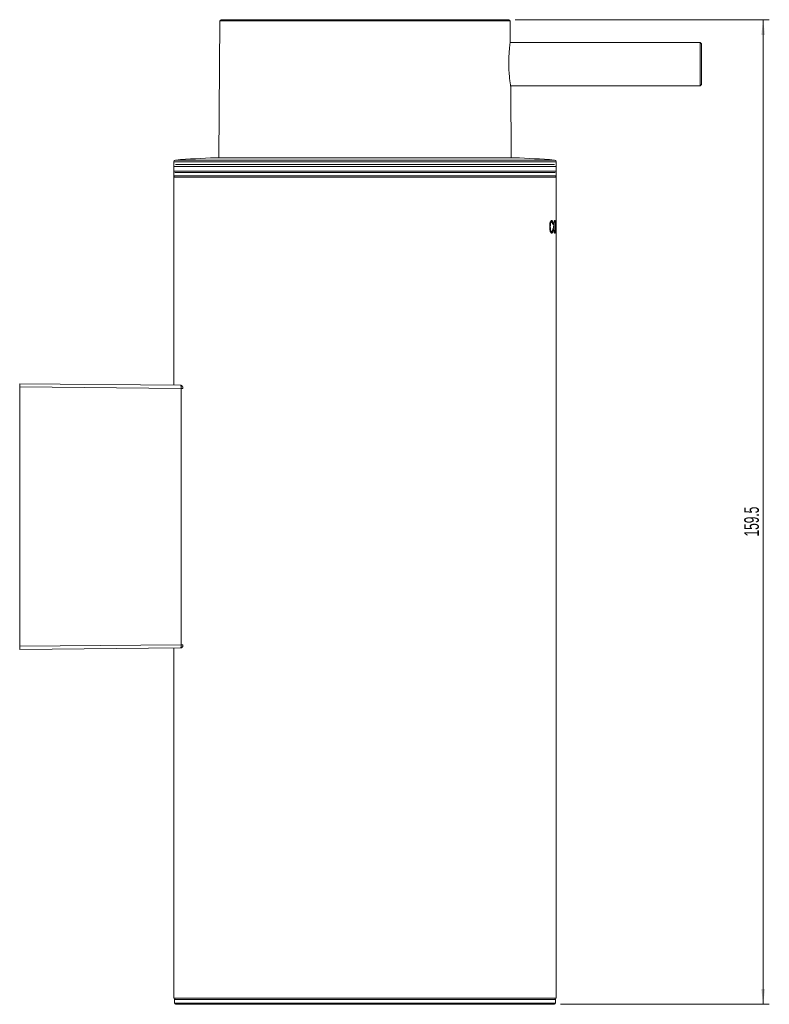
# Model space of a CAD drawing. Header units: millimetres. Extents: x -184 to 227, y 36 to 490.
# Tile 4 of 4: x 105 to 227, y 330 to 490. Entities that reach past the tile are written whole.
import ezdxf

# ---------------------------------------------------------------- set-up
doc = ezdxf.new("R2010")
doc.units = ezdxf.units.MM
doc.styles.add('SLDTEXTSTYLE0', font='TXT', dxfattribs={"width": 0.605})
doc.dimstyles.new('SLDDIMSTYLE1', dxfattribs={"dimtxt": 2.311487, "dimasz": 2.5, "dimexe": 0, "dimexo": 0.0625, "dimgap": 0.577872, "dimtad": 1, "dimtoh": 1, "dimdec": 1, "dimrnd": 1e-09, "dimzin": 12, "dimdsep": 46, "dimtxsty": 'SLDTEXTSTYLE0', "dimsah": 1, "dimcen": 0.09, "dimadec": 0, "dimazin": 0, "dimtfac": 1, "dimtofl": 0, "dimtmove": 0, "dimatfit": 3, "dimfxl": 1, "dimfrac": 2, "dimtolj": 1, "dimtzin": 12, "dimarcsym": 0})

# ---------------------------------------------------------------- blocks, each defined once
blk = doc.blocks.new('*D2')
at = {"color": 7, "linetype": 'Continuous', "lineweight": 0}
for p, q in [((185.36, 489.8), (226.57, 489.8)), ((225.57, 489.8), (225.57, 330.3)), ((192.74, 330.3), (226.57, 330.3))]:
    blk.add_line(p, q, dxfattribs=at)
for points in [[(225.57, 489.8), (225.26, 487.3), (225.88, 487.3)], [(225.57, 330.3), (225.88, 332.8), (225.26, 332.8)]]:
    blk.add_solid(points, dxfattribs=at)
at = {"color": 7, "linetype": 'Continuous', "lineweight": 0, "insert": (222.5, 406.09), "char_height": 2.381, "attachment_point": 1, "rotation": 90, "style": 'SLDTEXTSTYLE0'}
blk.add_mtext('159.5', dxfattribs=at)

msp = doc.modelspace()

# ---------------------------------------------------------------- linework, layer by layer
at = {"color": 7, "linetype": 'Continuous', "lineweight": 15}
for p, q in [((137.725, 489.803), (184.357, 489.803)), ((137.525, 489.605), (137.332, 467.45)), ((184.587, 486.157), (184.557, 489.605)), ((184.584, 486.179), (184.581, 486.157)), ((215.372, 486.103), (184.588, 486.103)), ((215.572, 485.903), (215.372, 486.103)), ((215.372, 482.424), (215.372, 486.103)), ((215.572, 485.903), (215.572, 482.434)), ((215.372, 479.103), (215.372, 482.424)), ((215.572, 482.434), (215.572, 479.303)), ((184.649, 479.103), (215.372, 479.103)), ((184.751, 467.45), (184.65, 479.046)), ((215.372, 479.103), (215.572, 479.303)), ((185.299, 467.45), (136.783, 467.45)), ((130.056, 466.775), (130.043, 465.252)), ((192.04, 465.252), (192.026, 466.775)), ((130.041, 464.303), (130.041, 430.585)), ((130.041, 464.303), (192.041, 464.303)), ((130.049, 465.201), (130.043, 464.505)), ((161.044, 465.05), (130.243, 465.05)), ((191.84, 465.05), (161.044, 465.05)), ((192.04, 464.505), (192.033, 465.201)), ((192.041, 457.15), (192.041, 464.303)), ((191.076, 456.263), (190.979, 456.263)), ((191.304, 457.042), (191.206, 457.042)), ((191.541, 456.691), (191.443, 456.691)), ((191.541, 456.691), (191.465, 456.631)), ((191.582, 456.217), (191.681, 456.217)), ((191.72, 457.042), (191.684, 457.008)), ((191.72, 457.042), (191.819, 457.042)), ((192.04, 456.071), (192.012, 456.293)), ((192.041, 456.278), (192.041, 456.683)), ((191.301, 455.452), (191.203, 455.452)), ((191.555, 455.887), (191.456, 455.887)), ((191.48, 455.953), (191.555, 455.887)), ((191.685, 455.482), (191.719, 455.452)), ((191.719, 455.452), (191.818, 455.452)), ((192.006, 455.939), (191.984, 455.939)), ((192.041, 455.654), (192.041, 455.946)), ((192.041, 331.303), (192.041, 455.325)), ((105.072, 430.803), (131.179, 430.575)), ((105.072, 430.303), (105.072, 430.803)), ((105.072, 388.303), (105.072, 430.303)), ((131.242, 430.075), (105.072, 430.303)), ((131.242, 388.531), (131.242, 430.075)), ((105.072, 388.303), (131.242, 388.531)), ((105.072, 387.803), (105.072, 388.303)), ((131.179, 388.031), (105.072, 387.803)), ((130.041, 388.021), (130.041, 331.303)), ((130.041, 331.303), (192.041, 331.303)), ((130.141, 331.103), (130.141, 330.503)), ((186.831, 330.303), (130.341, 330.303)), ((191.741, 330.303), (186.831, 330.303)), ((191.941, 330.503), (191.941, 331.103))]:
    msp.add_line(p, q, dxfattribs=at)
at = {"color": 8, "linetype": 'Continuous', "lineweight": 15}
for p, q in [((184.557, 489.605), (137.525, 489.605)), ((192.026, 466.775), (130.056, 466.775)), ((161.041, 466.027), (130.056, 466.027)), ((130.334, 467.071), (161.044, 467.071)), ((130.334, 466.324), (191.749, 466.324)), ((192.026, 466.027), (161.041, 466.027)), ((161.044, 467.071), (191.749, 467.071)), ((161.044, 465.252), (130.043, 465.252)), ((130.043, 464.505), (192.04, 464.505)), ((161.044, 465.252), (192.04, 465.252)), ((131.537, 430.075), (131.242, 430.075)), ((131.537, 388.531), (131.242, 388.531)), ((191.941, 331.103), (130.141, 331.103)), ((130.141, 330.503), (186.999, 330.503)), ((186.999, 330.503), (191.941, 330.503))]:
    msp.add_line(p, q, dxfattribs=at)
at = {"color": 7, "linetype": 'Continuous', "lineweight": 15, "flags": 128}
for points in [[(130.043, 465.252), (130.047, 465.213), (130.049, 465.201)], [(192.033, 465.201), (192.036, 465.213), (192.04, 465.252)]]:
    msp.add_lwpolyline(points, dxfattribs=at)
at = {"color": 7, "linetype": 'Continuous', "lineweight": 15}
for centre, radius, start, end in [((137.725, 489.603), 0.2, 90, 179.5), ((184.357, 489.603), 0.2, 0.5, 90), ((145.295, 267.631), 200, 92.43908, 94.29001), ((176.788, 267.631), 200, 85.70999, 87.56092), ((130.356, 466.772), 0.3, 94.29001, 179.5), ((191.726, 466.772), 0.3, 0.5, 85.70999), ((130.243, 464.503), 0.2, 179.5, 270), ((191.84, 464.503), 0.2, 270, 0.5), ((130.341, 331.103), 0.2, 90, 180), ((130.341, 330.503), 0.2, 180, 270), ((191.741, 331.103), 0.2, 0, 90), ((191.741, 330.503), 0.2, 270, 0)]:
    msp.add_arc(centre, radius, start, end, dxfattribs=at)
for points, knots in [([(184.643, 479.046), (184.645, 479.034), (184.653, 478.981), (184.602, 479.297), (184.509, 479.966), (184.405, 480.963), (184.34, 482.14), (184.337, 483.367), (184.395, 484.504), (184.483, 485.426), (184.558, 485.998), (184.576, 486.126), (184.584, 486.179)], [0, 0, 0, 0, 0.0340166, 0.1439742, 0.2543731, 0.3660284, 0.477913, 0.5886723, 0.6987005, 0.8094511, 0.9211747, 1, 1, 1, 1]), ([(190.972, 456.262), (190.973, 456.343), (190.976, 456.505), (191.002, 456.729), (191.041, 456.919), (191.107, 457.108), (191.201, 457.245), (191.272, 457.263), (191.308, 457.272)], [0, 0, 0, 0, 0.1250237, 0.2499106, 0.3724796, 0.4999945, 0.7487636, 1, 1, 1, 1]), ([(191.31, 455.221), (191.273, 455.227), (191.201, 455.238), (191.104, 455.375), (191.039, 455.581), (191.002, 455.783), (190.977, 456.014), (190.973, 456.179), (190.972, 456.262)], [0, 0, 0, 0, 0.2504915, 0.4997336, 0.6248133, 0.7498871, 0.8749859, 1, 1, 1, 1]), ([(191.206, 457.042), (191.18, 457.036), (191.129, 457.026), (191.063, 456.915), (191.019, 456.762), (190.988, 456.558), (190.983, 456.381), (190.979, 456.263)], [0, 0, 0, 0, 0.2503228, 0.4998715, 0.625108, 0.75031, 1, 1, 1, 1]), ([(190.979, 456.263), (190.982, 456.143), (190.986, 455.962), (191.016, 455.753), (191.058, 455.589), (191.125, 455.476), (191.177, 455.46), (191.203, 455.452)], [0, 0, 0, 0, 0.249883, 0.3770832, 0.500341, 0.7498433, 1, 1, 1, 1]), ([(191.304, 457.042), (191.278, 457.036), (191.226, 457.026), (191.16, 456.915), (191.116, 456.762), (191.085, 456.559), (191.08, 456.381), (191.076, 456.263)], [0, 0, 0, 0, 0.2506562, 0.5004244, 0.6256572, 0.7507399, 1, 1, 1, 1]), ([(191.076, 456.263), (191.079, 456.143), (191.083, 455.962), (191.113, 455.753), (191.155, 455.589), (191.222, 455.476), (191.275, 455.46), (191.301, 455.452)], [0, 0, 0, 0, 0.2494565, 0.3765098, 0.4997742, 0.7495008, 1, 1, 1, 1]), ([(191.21, 457.272), (191.259, 457.255), (191.332, 457.228), (191.396, 457.035), (191.414, 456.922), (191.418, 456.896)], [0, 0, 0, 0, 0.6071883, 0.9115835, 1, 1, 1, 1]), ([(191.465, 456.631), (191.457, 456.699), (191.442, 456.836), (191.402, 456.969), (191.355, 457.033), (191.321, 457.039), (191.304, 457.042)], [0, 0, 0, 0, 0.24972236, 0.49914437, 0.74938157, 1, 1, 1, 1]), ([(191.308, 457.272), (191.357, 457.256), (191.431, 457.232), (191.497, 457.017), (191.527, 456.847), (191.536, 456.743), (191.541, 456.691)], [0, 0, 0, 0, 0.4992024, 0.7492636, 0.8746364, 1, 1, 1, 1]), ([(191.616, 456.22), (191.617, 456.303), (191.618, 456.469), (191.634, 456.7), (191.658, 456.897), (191.7, 457.095), (191.757, 457.248), (191.798, 457.264), (191.819, 457.272)], [0, 0, 0, 0, 0.1250938, 0.2500405, 0.3695592, 0.5001257, 0.7497498, 1, 1, 1, 1]), ([(191.819, 455.221), (191.799, 455.23), (191.759, 455.247), (191.703, 455.391), (191.663, 455.578), (191.638, 455.762), (191.62, 455.979), (191.617, 456.14), (191.616, 456.22)], [0, 0, 0, 0, 0.2502051, 0.500004, 0.6285727, 0.7501401, 0.875121, 1, 1, 1, 1]), ([(191.819, 457.042), (191.804, 457.034), (191.773, 457.02), (191.733, 456.9), (191.705, 456.744), (191.69, 456.583), (191.682, 456.403), (191.681, 456.279), (191.681, 456.217)], [0, 0, 0, 0, 0.25015474, 0.49990234, 0.62478681, 0.74968244, 0.87475902, 1, 1, 1, 1]), ([(191.681, 456.217), (191.681, 456.188), (191.681, 456.128), (191.685, 456.012), (191.692, 455.874), (191.709, 455.733), (191.736, 455.588), (191.775, 455.471), (191.804, 455.458), (191.818, 455.452)], [0, 0, 0, 0, 0.06265229, 0.12528655, 0.25021992, 0.36969166, 0.50026979, 0.74986331, 1, 1, 1, 1]), ([(191.765, 457.229), (191.768, 457.227), (191.789, 457.209), (191.807, 457.141), (191.818, 457.043), (191.818, 457.042)], [0, 0, 0, 0, 0.1400736, 0.9908937, 1, 1, 1, 1]), ([(191.818, 455.452), (191.832, 455.459), (191.861, 455.472), (191.89, 455.591), (191.908, 455.744), (191.917, 455.893), (191.922, 456.064), (191.923, 456.185), (191.923, 456.246)], [0, 0, 0, 0, 0.250191, 0.4997516, 0.6284684, 0.7498372, 0.8748332, 1, 1, 1, 1]), ([(191.819, 457.272), (191.838, 457.263), (191.875, 457.245), (191.912, 457.099), (191.935, 456.905), (191.947, 456.714), (191.955, 456.489), (191.956, 456.325), (191.956, 456.244)], [0, 0, 0, 0, 0.2502106, 0.4999916, 0.628128, 0.7500595, 0.874997, 1, 1, 1, 1]), ([(191.923, 456.246), (191.923, 456.306), (191.922, 456.426), (191.917, 456.597), (191.908, 456.747), (191.89, 456.901), (191.861, 457.02), (191.833, 457.034), (191.819, 457.042)], [0, 0, 0, 0, 0.1251238, 0.2501668, 0.3734396, 0.5002849, 0.7498815, 1, 1, 1, 1]), ([(191.956, 456.244), (191.956, 456.162), (191.955, 455.999), (191.947, 455.774), (191.935, 455.584), (191.912, 455.391), (191.875, 455.251), (191.837, 455.231), (191.819, 455.221)], [0, 0, 0, 0, 0.1249593, 0.2498942, 0.3727659, 0.5000124, 0.7498026, 1, 1, 1, 1]), ([(191.99, 456.725), (191.99, 456.752), (191.99, 456.806), (191.993, 456.909), (191.997, 457.015), (192.004, 457.113), (192.018, 457.245), (192.026, 457.26), (192.033, 457.272)], [0, 0, 0, 0, 0.0625908, 0.1251936, 0.2500974, 0.3685372, 0.5004975, 1, 1, 1, 1]), ([(192.012, 456.293), (192.007, 456.333), (192, 456.393), (191.993, 456.54), (191.99, 456.642), (191.99, 456.697), (191.99, 456.725)], [0, 0, 0, 0, 0.49977205, 0.75032512, 0.87384078, 1, 1, 1, 1]), ([(192.033, 457.042), (192.03, 457.039), (192.024, 457.035), (192.016, 456.938), (192.012, 456.854), (192.011, 456.793), (192.011, 456.76), (192.011, 456.743)], [0, 0, 0, 0, 0.5005791, 0.7499973, 0.8748144, 0.9374547, 1, 1, 1, 1]), ([(192.011, 456.743), (192.011, 456.725), (192.011, 456.688), (192.012, 456.639), (192.014, 456.597), (192.015, 456.577), (192.016, 456.567)], [0, 0, 0, 0, 0.249849, 0.4994556, 0.7494912, 1, 1, 1, 1]), ([(192.016, 456.567), (192.023, 456.515), (192.037, 456.413), (192.04, 456.336), (192.041, 456.298)], [0, 0, 0, 0, 0.4991534, 1, 1, 1, 1]), ([(192.033, 457.272), (192.037, 457.259), (192.042, 457.243), (192.041, 457.108), (192.041, 457.041), (192.04, 457.013)], [0, 0, 0, 0, 0.6893033, 0.870125, 1, 1, 1, 1]), ([(192.041, 456.683), (192.041, 456.718), (192.041, 456.788), (192.041, 456.875), (192.041, 456.942), (192.039, 457.031), (192.036, 457.037), (192.033, 457.042)], [0, 0, 0, 0, 0.1250591, 0.2499964, 0.3694534, 0.5003993, 1, 1, 1, 1]), ([(192.041, 456.298), (192.041, 456.256), (192.041, 456.203), (192.039, 456.074), (192.038, 456.017), (192.038, 455.98), (192.038, 455.971)], [0, 0, 0, 0, 0.6349959, 0.7998783, 0.9537381, 1, 1, 1, 1]), ([(191.391, 455.467), (191.381, 455.429), (191.353, 455.316), (191.291, 455.24), (191.238, 455.228), (191.212, 455.221)], [0, 0, 0, 0, 0.1995845, 0.5995604, 1, 1, 1, 1]), ([(191.301, 455.452), (191.32, 455.456), (191.359, 455.464), (191.412, 455.546), (191.458, 455.703), (191.472, 455.869), (191.48, 455.953)], [0, 0, 0, 0, 0.2507454, 0.5011142, 0.7506593, 1, 1, 1, 1]), ([(191.555, 455.887), (191.544, 455.775), (191.523, 455.55), (191.461, 455.345), (191.39, 455.237), (191.336, 455.226), (191.31, 455.221)], [0, 0, 0, 0, 0.2492058, 0.4988918, 0.7492695, 1, 1, 1, 1]), ([(191.818, 455.452), (191.818, 455.45), (191.807, 455.35), (191.789, 455.286), (191.768, 455.268), (191.765, 455.265)], [0, 0, 0, 0, 0.0202022, 0.8671173, 1, 1, 1, 1]), ([(192.035, 455.221), (192.028, 455.233), (192.018, 455.247), (192, 455.436), (191.992, 455.57), (191.986, 455.739), (191.985, 455.872), (191.984, 455.939)], [0, 0, 0, 0, 0.4993027, 0.6289923, 0.7500062, 0.8750634, 1, 1, 1, 1]), ([(192.006, 455.939), (192.007, 455.896), (192.008, 455.809), (192.011, 455.695), (192.015, 455.606), (192.024, 455.482), (192.03, 455.465), (192.035, 455.452)], [0, 0, 0, 0, 0.1253556, 0.2505103, 0.3659352, 0.5009584, 1, 1, 1, 1]), ([(192.035, 455.452), (192.037, 455.459), (192.04, 455.469), (192.041, 455.554), (192.041, 455.601), (192.041, 455.641), (192.041, 455.654)], [0, 0, 0, 0, 0.6189092, 0.7858978, 0.9291697, 1, 1, 1, 1]), ([(192.04, 455.482), (192.04, 455.459), (192.041, 455.395), (192.042, 455.259), (192.038, 455.238), (192.035, 455.221)], [0, 0, 0, 0, 0.1136329, 0.3006925, 1, 1, 1, 1]), ([(192.041, 455.946), (192.041, 455.948), (192.041, 455.965), (192.041, 456.02), (192.041, 456.049), (192.04, 456.071)], [0, 0, 0, 0, 0.0245823, 0.226056, 1, 1, 1, 1]), ([(131.242, 430.075), (131.242, 430.129), (131.241, 430.237), (131.231, 430.383), (131.216, 430.496), (131.198, 430.564), (131.185, 430.572), (131.179, 430.575)], [0, 0, 0, 0, 0.2069742, 0.4121456, 0.619196, 0.8328485, 1, 1, 1, 1]), ([(131.538, 430.074), (131.538, 430.092), (131.539, 430.162), (131.519, 430.282), (131.472, 430.407), (131.385, 430.506), (131.286, 430.565), (131.213, 430.57), (131.179, 430.572)], [0, 0, 0, 0, 0.0741546, 0.2885895, 0.5211532, 0.6942602, 0.8563887, 1, 1, 1, 1]), ([(131.179, 388.031), (131.187, 388.037), (131.202, 388.049), (131.222, 388.142), (131.236, 388.278), (131.242, 388.416), (131.242, 388.502), (131.242, 388.531)], [0, 0, 0, 0, 0.2235472, 0.4487788, 0.6722783, 0.8887897, 1, 1, 1, 1]), ([(131.183, 388.036), (131.201, 388.035), (131.255, 388.033), (131.337, 388.069), (131.415, 388.13), (131.472, 388.208), (131.515, 388.313), (131.538, 388.424), (131.537, 388.506), (131.536, 388.531)], [0, 0, 0, 0, 0.07734414, 0.23147222, 0.36849164, 0.50384126, 0.65703001, 0.89499798, 1, 1, 1, 1])]:
    msp.add_open_spline(points, degree=3, knots=knots, dxfattribs=at)

# ---------------------------------------------------------------- dimensions: what is measured, and where the dimension line sits
at = {"color": 7, "linetype": 'Continuous', "lineweight": 0}
dim = msp.add_linear_dim(base=(225.572, 330.303), p1=(184.357, 489.803), p2=(191.741, 330.303), angle=90, dimstyle='SLDDIMSTYLE1', dxfattribs=at)
dim.commit()
dim.dimension.update_dxf_attribs({"geometry": '*D2', "text_midpoint": (225.572, 410.053), "dimtype": 160})

doc.saveas('drawing.dxf')
